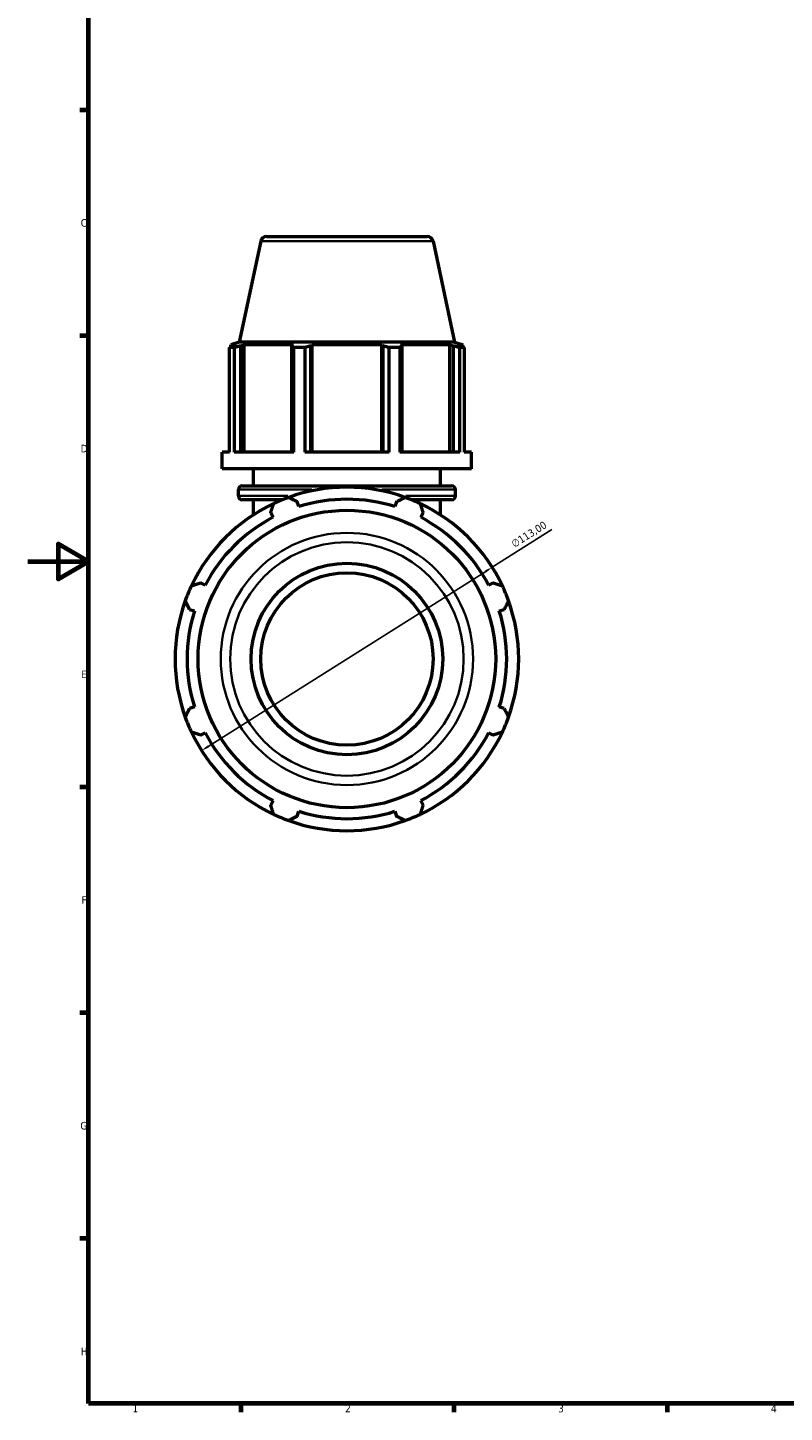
# Model space of a CAD drawing. Header units: millimetres. Extents: x 0 to 1039, y -3 to 953.
# Tile 1 of 8: x 0 to 249, y 17 to 473. Entities that reach past the tile are written whole.
import ezdxf

# ---------------------------------------------------------------- set-up
doc = ezdxf.new("R2010")
doc.units = ezdxf.units.MM
for name, color, linetype, lineweight in [('Border (ISO)', 7, 'Continuous', 70), ('Dimension (ISO)', 7, 'Continuous', 25), ('Visible (ISO)', 7, 'Continuous', 50), ('Visible Narrow (ISO)', 7, 'Continuous', 35)]:
    doc.layers.add(name, color=color, linetype=linetype, lineweight=lineweight)
doc.styles.add('Note Text (ISO)', font='tahoma.ttf')
doc.dimstyles.new('Default (ISO)', dxfattribs={"dimtxt": 2.5, "dimasz": 2.5, "dimexe": 3.175, "dimexo": 0, "dimgap": 0.762, "dimtad": 1, "dimrnd": 1e-08, "dimzin": 0, "dimtxsty": 'Note Text (ISO)', "dimcen": 0.09, "dimdle": 10, "dimclrd": 256, "dimclre": 256, "dimclrt": 232, "dimazin": 0, "dimtfac": 1.40208, "dimtmove": 0, "dimatfit": 3, "dimfxl": 1, "dimtolj": 1, "dimtzin": 0, "dimlwd": -1, "dimlwe": -1, "dimarcsym": 0})

# ---------------------------------------------------------------- blocks, each defined once
blk = doc.blocks.new('Borders Default Border')
at = {"layer": 'Border (ISO)'}
for p, q in [((20, 445.5), (17.1, 445.5)), ((20, 371.25), (17.1, 371.25)), ((20, 222.75), (17.1, 222.75)), ((20, 148.5), (17.1, 148.5)), ((20, 74.25), (17.1, 74.25)), ((70.08, 20), (70.08, 17.1)), ((140.17, 20), (140.17, 17.1)), ((210.25, 20), (210.25, 17.1))]:
    blk.add_line(p, q, dxfattribs=at)
at = {"layer": 'Border (ISO)', "flags": 128}
for points in [[(20, 20), (20, 574), (821, 574), (821, 20), (20, 20)], [(0, 297), (20, 297), (10, 302.77), (10, 291.23), (20, 297)]]:
    blk.add_lwpolyline(points, dxfattribs=at)
at = {"layer": 'Border (ISO)', "color": 232, "true_color": 0xca0064, "char_height": 2.5, "attachment_point": 7, "style": 'Note Text (ISO)'}
for s, insert in [('C', (17.43, 407.08)), ('D', (17.43, 332.88)), ('E', (17.64, 258.63)), ('F', (17.7, 184.38)), ('G', (17.31, 110.08)), ('H', (17.44, 35.88)), ('1', (34.48, 17.1)), ('2', (104.37, 17.1)), ('3', (174.43, 17.05)), ('4', (244.42, 17.1))]:
    blk.add_mtext(s, dxfattribs=dict(at, insert=insert))
blk = doc.blocks.new('*D16')
at = {"layer": 'Defpoints', "color": 0, "transparency": 16777216}
for p in [(152.73, 295.09), (57.18, 234.77)]:
    blk.add_point(p, dxfattribs=at)
at = {"layer": 'Dimension (ISO)', "transparency": 16777216}
for p, q in [((152.73, 295.09), (172.36, 307.48)), ((59.3, 236.1), (150.62, 293.75))]:
    blk.add_line(p, q, dxfattribs=at)
blk.add_arc((104.96, 264.93), 56.5, 29.0454, 109.792, dxfattribs=at)
for points in [[(150.4, 294.11), (150.84, 293.4), (152.73, 295.09)], [(59.07, 236.45), (59.52, 235.75), (57.18, 234.77)]]:
    blk.add_solid(points, dxfattribs=at)
at = {"layer": 'Dimension (ISO)', "color": 232, "true_color": 0xca0064, "transparency": 16777216, "insert": (158.72, 303.57), "char_height": 2.5, "attachment_point": 1, "rotation": 32.2651, "style": 'Note Text (ISO)'}
blk.add_mtext('\\A1;∅113,00', dxfattribs=at)

msp = doc.modelspace()

# ---------------------------------------------------------------- linework, layer by layer
at = {"layer": 'Visible (ISO)'}
for p, q in [((76.622, 402.343), (69.572, 369.177)), ((78.578, 403.927), (131.339, 403.927)), ((133.295, 402.343), (140.345, 369.177)), ((69.572, 369.177), (66.829, 368.286)), ((140.345, 369.177), (69.572, 369.177)), ((140.345, 369.177), (143.089, 368.286)), ((66.38, 332.944), (66.38, 367.353)), ((67.863, 367.353), (66.38, 367.353)), ((68.593, 368.286), (66.829, 368.286)), ((66.829, 367.586), (66.829, 368.286)), ((68.593, 368.286), (67.42, 367.886)), ((67.863, 367.353), (67.863, 332.944)), ((70.046, 367.886), (71.137, 368.286)), ((70.046, 332.944), (70.046, 367.886)), ((71.137, 332.944), (71.137, 368.286)), ((87.352, 368.286), (71.137, 368.286)), ((87.352, 368.286), (86.784, 367.886)), ((86.784, 367.886), (86.784, 332.944)), ((87.496, 332.944), (87.496, 367.353)), ((91.076, 367.353), (87.496, 367.353)), ((91.076, 367.353), (91.076, 332.944)), ((93.123, 367.886), (93.493, 368.286)), ((93.123, 332.944), (93.123, 367.886)), ((93.493, 332.944), (93.493, 368.286)), ((116.424, 368.286), (93.493, 368.286)), ((116.424, 332.944), (116.424, 368.286)), ((116.424, 368.286), (116.794, 367.886)), ((116.794, 367.886), (116.794, 332.944)), ((118.841, 332.944), (118.841, 367.353)), ((122.421, 367.353), (118.841, 367.353)), ((122.421, 367.353), (122.421, 332.944)), ((123.133, 367.886), (122.565, 368.286)), ((138.78, 368.286), (122.565, 368.286)), ((123.133, 332.944), (123.133, 367.886)), ((138.78, 332.944), (138.78, 368.286)), ((138.78, 368.286), (139.871, 367.886)), ((139.871, 367.886), (139.871, 332.944)), ((142.497, 367.886), (141.324, 368.286)), ((143.089, 368.286), (141.324, 368.286)), ((142.054, 332.944), (142.054, 367.353)), ((143.537, 367.353), (142.054, 367.353)), ((143.089, 367.586), (143.089, 368.286)), ((143.537, 367.353), (143.537, 332.944)), ((66.38, 332.944), (63.959, 332.944)), ((63.959, 327.477), (63.959, 332.944)), ((87.496, 332.944), (67.863, 332.944)), ((118.841, 332.944), (91.076, 332.944)), ((142.054, 332.944), (122.421, 332.944)), ((145.959, 332.944), (143.537, 332.944)), ((145.959, 327.477), (145.959, 332.944)), ((145.959, 327.477), (63.959, 327.477)), ((74.209, 321.917), (74.209, 327.477)), ((135.709, 321.917), (135.709, 327.477)), ((69.289, 318.544), (69.289, 320.657)), ((70.549, 321.917), (139.369, 321.917)), ((140.629, 318.544), (140.629, 320.657)), ((83.721, 317.284), (70.549, 317.284)), ((74.209, 312.327), (74.209, 317.284)), ((89.158, 315.04), (88.648, 316.657)), ((121.269, 316.657), (120.759, 315.04)), ((139.369, 317.284), (126.196, 317.284)), ((135.709, 312.327), (135.709, 317.284)), ((79.913, 313.039), (80.696, 311.535)), ((129.221, 311.535), (130.004, 313.039)), ((58.351, 289.19), (56.847, 289.973)), ((153.07, 289.973), (151.567, 289.19)), ((53.229, 281.238), (54.845, 280.728)), ((155.072, 280.728), (156.688, 281.238)), ((54.845, 249.127), (53.229, 248.617)), ((156.688, 248.617), (155.072, 249.127)), ((56.847, 239.882), (58.351, 240.665)), ((151.567, 240.665), (153.07, 239.882)), ((80.696, 218.319), (79.913, 216.816)), ((88.648, 213.198), (89.158, 214.814)), ((120.759, 214.814), (121.269, 213.198)), ((130.004, 216.816), (129.221, 218.319))]:
    msp.add_line(p, q, dxfattribs=at)
for radius in [48.925, 31.5, 28.35]:
    msp.add_circle((104.959, 264.927), radius, dxfattribs=at)
for centre, radius, start, end in [((78.578, 401.927), 2, 90, 168), ((131.339, 401.927), 2, 12, 90), ((70.549, 320.657), 1.26, 90, 180), ((104.959, 264.927), 56.5, 70.20802, 109.79198), ((139.369, 320.657), 1.26, 0, 90), ((104.959, 264.927), 56.5, 115.20802, 154.79198), ((70.549, 318.544), 1.26, 180, 270), ((104.959, 264.927), 56.5, 109.79198, 115.20802), ((104.959, 264.927), 52.545, 72.5, 107.5), ((104.959, 264.927), 56.5, 64.79198, 70.20802), ((104.959, 264.927), 56.5, 25.20802, 64.79198), ((139.369, 318.544), 1.26, 270, 0), ((104.959, 264.927), 52.545, 117.5, 152.5), ((104.959, 264.927), 52.545, 27.5, 62.5), ((104.959, 264.927), 56.5, 154.79198, 160.20802), ((104.959, 264.927), 56.5, 19.79198, 25.20802), ((104.959, 264.927), 56.5, 160.20802, 199.79198), ((104.959, 264.927), 56.5, 340.20802, 19.79198), ((104.959, 264.927), 52.545, 162.5, 197.5), ((104.959, 264.927), 52.545, 342.5, 17.5), ((104.959, 264.927), 56.5, 199.79198, 205.20802), ((104.959, 264.927), 56.5, 334.79198, 340.20802), ((104.959, 264.927), 56.5, 205.20802, 244.79198), ((104.959, 264.927), 52.545, 207.5, 242.5), ((104.959, 264.927), 56.5, 295.20802, 334.79198), ((104.959, 264.927), 52.545, 297.5, 332.5), ((104.959, 264.927), 52.545, 252.5, 287.5), ((104.959, 264.927), 56.5, 244.79198, 250.20802), ((104.959, 264.927), 56.5, 250.20802, 289.79198), ((104.959, 264.927), 56.5, 289.79198, 295.20802)]:
    msp.add_arc(centre, radius, start, end, dxfattribs=at)
for points, weights in [([(66.38, 367.353), (66.911, 367.63), (67.42, 367.886)], [1, 1.00156905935, 1.00232169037]), ([(70.046, 367.886), (68.977, 367.63), (67.863, 367.353)], [1.00232169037, 1.00156905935, 1]), ([(87.496, 367.353), (87.133, 367.63), (86.784, 367.886)], [1, 1.00156905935, 1.00232169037]), ([(93.123, 367.886), (92.12, 367.63), (91.076, 367.353)], [1.00232169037, 1.00156905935, 1]), ([(118.841, 367.353), (117.797, 367.63), (116.794, 367.886)], [1, 1.00156905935, 1.00232169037]), ([(123.133, 367.886), (122.784, 367.63), (122.421, 367.353)], [1.00232169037, 1.00156905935, 1]), ([(142.054, 367.353), (140.94, 367.63), (139.871, 367.886)], [1, 1.00156905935, 1.00232169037]), ([(142.497, 367.886), (143.006, 367.63), (143.537, 367.353)], [1.00232169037, 1.00156905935, 1]), ([(79.913, 313.039), (80.394, 314.512), (80.895, 316.047)], [1.002244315, 1.00153039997, 1]), ([(85.827, 318.09), (87.267, 317.359), (88.648, 316.657)], [1, 1.00153039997, 1.002244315]), ([(121.269, 316.657), (122.651, 317.359), (124.09, 318.09)], [1.002244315, 1.00153039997, 1]), ([(129.022, 316.047), (129.523, 314.512), (130.004, 313.039)], [1, 1.00153039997, 1.002244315]), ([(53.839, 288.991), (55.374, 289.492), (56.847, 289.973)], [1, 1.00153039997, 1.002244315]), ([(153.07, 289.973), (154.543, 289.492), (156.078, 288.991)], [1.002244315, 1.00153039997, 1]), ([(53.229, 281.238), (52.527, 282.619), (51.796, 284.059)], [1.002244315, 1.00153039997, 1]), ([(158.121, 284.059), (157.39, 282.619), (156.688, 281.238)], [1, 1.00153039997, 1.002244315]), ([(51.796, 245.796), (52.527, 247.235), (53.229, 248.617)], [1, 1.00153039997, 1.002244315]), ([(156.688, 248.617), (157.39, 247.235), (158.121, 245.796)], [1.002244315, 1.00153039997, 1]), ([(56.847, 239.882), (55.374, 240.363), (53.839, 240.864)], [1.002244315, 1.00153039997, 1]), ([(156.078, 240.864), (154.543, 240.363), (153.07, 239.882)], [1, 1.00153039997, 1.002244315]), ([(80.895, 213.808), (80.394, 215.343), (79.913, 216.816)], [1, 1.00153039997, 1.002244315]), ([(130.004, 216.816), (129.523, 215.343), (129.022, 213.808)], [1.002244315, 1.00153039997, 1]), ([(88.648, 213.198), (87.267, 212.496), (85.827, 211.765)], [1.002244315, 1.00153039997, 1]), ([(124.09, 211.765), (122.651, 212.496), (121.269, 213.198)], [1, 1.00153039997, 1.002244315])]:
    msp.add_rational_spline(points, weights, degree=2, dxfattribs=at)
at = {"layer": 'Visible Narrow (ISO)'}
for p, q in [((132.946, 402.343), (76.971, 402.343)), ((93.433, 320.657), (69.365, 320.657)), ((140.552, 320.657), (116.484, 320.657)), ((69.337, 318.544), (85.546, 318.544)), ((124.371, 318.544), (140.58, 318.544))]:
    msp.add_line(p, q, dxfattribs=at)
for radius in [41.48, 38.399]:
    msp.add_circle((104.959, 264.927), radius, dxfattribs=at)

# ---------------------------------------------------------------- block references
msp.add_blockref('Borders Default Border', (0, 0))

# ---------------------------------------------------------------- dimensions: what is measured, and where the dimension line sits
at = {"layer": 'Dimension (ISO)'}
dim = msp.add_diameter_dim_2p(p1=(57.183, 234.766), p2=(152.734, 295.089), dimstyle='Default (ISO)', override={"dimdec": 2, "dimlfac": 1, "dimtp": 0, "dimtm": 0, "dimtdec": 2, "dimatfit": 2}, dxfattribs=at)
dim.commit()
dim.dimension.update_dxf_attribs({"geometry": '*D16', "text_midpoint": (166.278, 303.64), "dimtype": 163})

doc.saveas('drawing.dxf')
